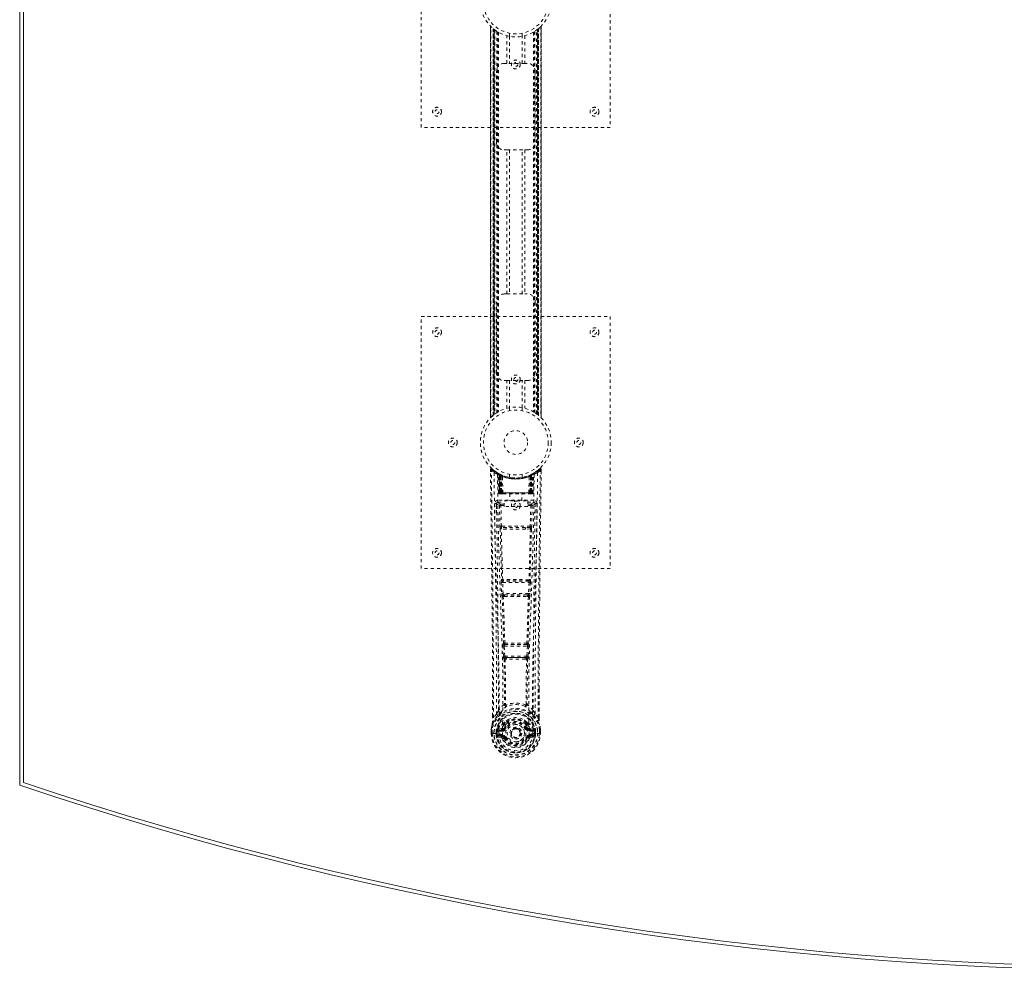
# Model space of a CAD drawing. Header units: inches. Extents: x 28.6 to 100.1, y 28.7 to 76.2.
# Tile 1 of 4: x 28.6 to 59.9, y 28.7 to 58.9. Entities that reach past the tile are written whole.
import ezdxf

# ---------------------------------------------------------------- set-up
doc = ezdxf.new("R2010")
doc.units = ezdxf.units.IN
doc.header["$MEASUREMENT"] = 0
doc.linetypes.add('SLD-Dashed', pattern=[0.075, 0.05, -0.025])
doc.linetypes.add('SLD-Solid', pattern=[0])

msp = doc.modelspace()

# ---------------------------------------------------------------- linework, layer by layer
at = {"color": 7, "linetype": 'SLD-Solid', "lineweight": 15}
for p, q in [((28.604, 34.609), (28.604, 70.359)), ((28.722, 34.694), (28.722, 70.274)), ((28.722, 70.274), (28.722, 34.694))]:
    msp.add_line(p, q, dxfattribs=at)
at = {"color": 7, "linetype": 'SLD-Dashed', "lineweight": 0}
for p, q in [((41.354, 55.484), (41.354, 63.484)), ((47.354, 63.484), (47.354, 55.484)), ((43.549, 58.7), (43.549, 46.269)), ((43.549, 46.27), (43.549, 58.698)), ((43.549, 58.697), (43.549, 46.271)), ((43.561, 46.282), (43.561, 58.686)), ((43.639, 46.353), (43.639, 58.615)), ((43.639, 58.615), (43.639, 46.353)), ((43.644, 58.612), (43.644, 46.356)), ((43.645, 58.611), (43.645, 46.357)), ((43.648, 46.36), (43.648, 58.608)), ((43.648, 58.608), (43.648, 46.36)), ((43.66, 46.369), (43.66, 58.599)), ((43.664, 46.372), (43.664, 58.596)), ((43.666, 58.594), (43.666, 46.374)), ((43.668, 58.593), (43.668, 46.375)), ((43.69, 58.576), (43.69, 46.392)), ((43.756, 58.531), (43.756, 46.437)), ((43.781, 58.516), (43.781, 46.452)), ((43.799, 58.506), (43.799, 46.462)), ((44.154, 58.473), (44.154, 58.376)), ((44.554, 58.376), (44.554, 58.473)), ((44.91, 58.506), (44.91, 46.462)), ((44.927, 58.516), (44.927, 46.452)), ((44.953, 58.531), (44.953, 46.437)), ((45.01, 46.398), (45.01, 58.57)), ((45.041, 46.375), (45.041, 58.593)), ((45.043, 46.374), (45.043, 58.594)), ((45.045, 58.596), (45.045, 46.372)), ((45.046, 58.597), (45.046, 46.371)), ((45.055, 46.364), (45.055, 58.604)), ((45.061, 58.608), (45.061, 46.36)), ((45.061, 46.36), (45.061, 58.608)), ((45.065, 46.356), (45.065, 58.612)), ((45.069, 58.615), (45.069, 46.353)), ((45.069, 46.353), (45.069, 58.615)), ((45.147, 58.686), (45.147, 46.282)), ((45.159, 46.268), (45.159, 58.699)), ((45.159, 58.698), (45.159, 46.27)), ((45.159, 46.271), (45.159, 58.697)), ((44.073, 57.519), (44.073, 58.395)), ((44.157, 58.376), (44.157, 57.519)), ((44.552, 57.519), (44.552, 58.376)), ((44.636, 58.395), (44.636, 57.519)), ((43.989, 57.519), (44.073, 57.519)), ((44.636, 57.519), (44.073, 57.519)), ((44.636, 57.519), (44.719, 57.519)), ((43.739, 55.019), (43.739, 57.269)), ((44.969, 57.269), (44.969, 55.019)), ((47.354, 55.484), (41.354, 55.484)), ((44.073, 54.769), (43.989, 54.769)), ((44.073, 50.199), (44.073, 54.769)), ((44.073, 54.769), (44.636, 54.769)), ((44.157, 54.769), (44.157, 50.199)), ((44.552, 50.199), (44.552, 54.769)), ((44.636, 54.769), (44.636, 50.199)), ((44.719, 54.769), (44.636, 54.769)), ((43.989, 50.199), (44.073, 50.199)), ((44.073, 50.199), (44.636, 50.199)), ((44.636, 50.199), (44.719, 50.199)), ((43.739, 47.699), (43.739, 49.949)), ((44.969, 49.949), (44.969, 47.699)), ((41.354, 49.484), (47.354, 49.484)), ((41.354, 41.484), (41.354, 49.484)), ((47.354, 49.484), (47.354, 41.484)), ((44.073, 47.449), (43.989, 47.449)), ((44.073, 46.573), (44.073, 47.449)), ((44.073, 47.449), (44.636, 47.449)), ((44.157, 47.449), (44.157, 46.592)), ((44.552, 46.592), (44.552, 47.449)), ((44.636, 47.449), (44.636, 46.573)), ((44.719, 47.449), (44.636, 47.449)), ((44.154, 46.592), (44.154, 46.495)), ((44.554, 46.495), (44.554, 46.592)), ((43.548, 44.625), (43.549, 44.558)), ((43.578, 44.626), (43.598, 44.648)), ((43.639, 44.612), (43.597, 44.647)), ((43.786, 44.51), (43.773, 44.518)), ((43.792, 44.506), (43.779, 44.513)), ((43.801, 44.485), (43.787, 44.493)), ((43.808, 43.888), (43.787, 44.493)), ((43.822, 43.888), (43.801, 44.485)), ((43.839, 44.482), (43.804, 44.5)), ((43.82, 44.478), (43.842, 43.884)), ((43.888, 44.439), (43.82, 44.475)), ((43.84, 43.888), (43.82, 44.475)), ((43.833, 44.484), (43.86, 44.471)), ((43.847, 44.445), (43.86, 44.471)), ((43.847, 44.445), (43.847, 43.888)), ((43.855, 44.441), (43.847, 44.445)), ((43.855, 44.441), (43.867, 44.467)), ((43.855, 43.888), (43.855, 44.441)), ((43.871, 44.465), (43.856, 44.473)), ((43.86, 44.471), (43.867, 44.467)), ((43.861, 44.438), (43.873, 44.464)), ((43.861, 43.888), (43.861, 44.438)), ((43.861, 44.438), (43.867, 44.435)), ((43.867, 44.435), (43.88, 44.461)), ((43.867, 44.435), (43.867, 43.888)), ((43.872, 44.465), (43.871, 44.465)), ((43.879, 44.43), (43.891, 44.456)), ((43.879, 44.43), (43.879, 43.888)), ((43.885, 44.427), (43.879, 44.43)), ((43.885, 44.427), (43.897, 44.453)), ((43.885, 43.888), (43.885, 44.427)), ((43.888, 44.439), (43.889, 44.439)), ((43.907, 43.888), (43.888, 44.439)), ((43.889, 44.439), (43.908, 43.888)), ((43.891, 44.456), (43.897, 44.453)), ((43.938, 43.888), (43.934, 44.409)), ((44.154, 44.473), (44.154, 44.376)), ((44.554, 44.376), (44.554, 44.473)), ((44.77, 43.888), (44.775, 44.409)), ((44.801, 43.888), (44.82, 44.439)), ((44.82, 44.439), (44.801, 43.888)), ((44.811, 44.453), (44.818, 44.456)), ((44.811, 44.453), (44.823, 44.427)), ((44.818, 44.456), (44.829, 44.43)), ((44.889, 44.475), (44.82, 44.439)), ((44.82, 44.439), (44.82, 44.439)), ((44.829, 44.43), (44.823, 44.427)), ((44.823, 44.427), (44.823, 43.888)), ((44.837, 44.465), (44.829, 44.461)), ((44.829, 44.461), (44.841, 44.435)), ((44.829, 43.888), (44.829, 44.43)), ((44.844, 44.468), (44.836, 44.464)), ((44.836, 44.464), (44.848, 44.438)), ((44.904, 44.5), (44.837, 44.465)), ((44.837, 44.465), (44.837, 44.465)), ((44.841, 44.467), (44.849, 44.471)), ((44.841, 44.467), (44.854, 44.441)), ((44.841, 44.435), (44.848, 44.438)), ((44.841, 43.888), (44.841, 44.435)), ((44.848, 44.438), (44.848, 43.888)), ((44.849, 44.471), (44.857, 44.475)), ((44.849, 44.471), (44.861, 44.445)), ((44.861, 44.445), (44.854, 44.441)), ((44.854, 44.441), (44.854, 43.888)), ((44.861, 43.888), (44.861, 44.445)), ((44.866, 43.884), (44.889, 44.478)), ((44.869, 43.888), (44.889, 44.475)), ((44.887, 43.888), (44.908, 44.485)), ((44.9, 43.888), (44.921, 44.493)), ((44.921, 44.493), (44.908, 44.485)), ((44.936, 44.518), (44.922, 44.51)), ((45.111, 44.647), (45.07, 44.613)), ((45.161, 44.625), (45.131, 44.626)), ((45.159, 44.562), (45.159, 44.625)), ((45.16, 44.558), (45.161, 44.625)), ((45.16, 44.558), (45.161, 44.625)), ((43.808, 43.888), (43.822, 43.888)), ((43.847, 43.888), (43.808, 43.888)), ((43.822, 43.888), (43.861, 43.888)), ((43.84, 43.888), (43.907, 43.888)), ((43.847, 43.888), (43.855, 43.888)), ((43.848, 43.859), (43.855, 43.859)), ((43.852, 43.859), (43.861, 43.859)), ((44.854, 43.888), (43.855, 43.888)), ((43.867, 43.888), (43.861, 43.888)), ((43.861, 43.859), (43.868, 43.859)), ((43.867, 43.888), (44.841, 43.888)), ((43.87, 43.859), (43.924, 43.859)), ((43.879, 43.888), (43.885, 43.888)), ((43.88, 43.859), (43.886, 43.859)), ((44.823, 43.888), (43.885, 43.888)), ((43.924, 43.859), (43.886, 43.859)), ((43.908, 43.888), (43.907, 43.888)), ((43.908, 43.888), (43.938, 43.888)), ((43.938, 43.888), (44.77, 43.888)), ((43.938, 43.859), (43.946, 43.859)), ((43.946, 43.859), (44.763, 43.859)), ((44.159, 43.859), (44.159, 43.636)), ((44.549, 43.636), (44.549, 43.859)), ((44.763, 43.859), (44.771, 43.859)), ((44.77, 43.888), (44.801, 43.888)), ((44.785, 43.859), (44.839, 43.859)), ((44.823, 43.859), (44.785, 43.859)), ((44.801, 43.888), (44.801, 43.888)), ((44.801, 43.888), (44.869, 43.888)), ((44.823, 43.888), (44.829, 43.888)), ((44.823, 43.859), (44.829, 43.859)), ((44.848, 43.888), (44.841, 43.888)), ((44.841, 43.859), (44.847, 43.859)), ((44.847, 43.859), (44.857, 43.859)), ((44.848, 43.888), (44.887, 43.888)), ((44.853, 43.859), (44.861, 43.859)), ((44.854, 43.888), (44.861, 43.888)), ((44.9, 43.888), (44.861, 43.888)), ((44.887, 43.888), (44.9, 43.888)), ((43.743, 43.552), (43.742, 43.544)), ((43.742, 43.541), (43.745, 43.254)), ((43.787, 43.65), (43.787, 43.59)), ((44.922, 43.65), (43.787, 43.65)), ((43.787, 43.59), (43.984, 43.59)), ((43.836, 43.487), (43.851, 42.825)), ((43.88, 43.533), (43.88, 43.488)), ((43.984, 43.533), (43.88, 43.533)), ((43.896, 42.827), (43.88, 43.488)), ((43.984, 43.488), (43.88, 43.488)), ((43.984, 43.456), (43.984, 43.636)), ((43.984, 43.636), (44.734, 43.636)), ((44.734, 43.456), (43.984, 43.456)), ((44.734, 43.636), (44.734, 43.456)), ((44.734, 43.59), (44.922, 43.59)), ((44.828, 43.533), (44.734, 43.533)), ((44.828, 43.488), (44.734, 43.488)), ((44.828, 43.488), (44.813, 42.827)), ((44.828, 43.533), (44.828, 43.488)), ((44.873, 43.487), (44.857, 42.825)), ((44.922, 43.59), (44.922, 43.65)), ((44.963, 43.254), (44.967, 43.541)), ((44.967, 43.544), (44.965, 43.552)), ((44.813, 42.827), (43.896, 42.827)), ((44.049, 42.735), (43.893, 42.741)), ((44.057, 42.783), (43.904, 42.786)), ((44.652, 42.783), (44.057, 42.783)), ((44.805, 42.786), (44.652, 42.783)), ((44.816, 42.741), (44.659, 42.735)), ((47.354, 41.484), (41.354, 41.484)), ((43.889, 41.042), (43.906, 40.689)), ((43.904, 41.135), (43.895, 41.132)), ((43.934, 41.044), (44.775, 41.044)), ((43.951, 40.691), (43.934, 41.044)), ((43.94, 41.089), (43.948, 41.092)), ((44.769, 41.089), (43.94, 41.089)), ((44.775, 41.044), (44.758, 40.691)), ((44.76, 41.092), (44.769, 41.089)), ((44.819, 41.042), (44.802, 40.689)), ((44.813, 41.132), (44.805, 41.135)), ((44.758, 40.691), (43.951, 40.691)), ((43.997, 40.646), (43.966, 40.647)), ((43.997, 40.646), (44.711, 40.646)), ((44.711, 40.646), (44.743, 40.647)), ((43.956, 40.595), (43.988, 40.595)), ((44.72, 40.595), (44.753, 40.595)), ((43.968, 39.118), (43.953, 39.114)), ((43.998, 39.071), (44.012, 39.076)), ((44.697, 39.076), (44.711, 39.071)), ((44.741, 39.118), (44.755, 39.114)), ((43.944, 39.024), (43.96, 38.707)), ((43.988, 39.026), (44.72, 39.026)), ((44.005, 38.709), (43.988, 39.026)), ((44.711, 39.071), (43.998, 39.071)), ((44.72, 39.026), (44.704, 38.709)), ((44.764, 39.024), (44.748, 38.707)), ((44.704, 38.709), (44.005, 38.709)), ((44.015, 38.611), (44.055, 38.61)), ((44.062, 38.664), (44.023, 38.664)), ((44.062, 38.664), (44.646, 38.664)), ((44.685, 38.664), (44.646, 38.664)), ((44.653, 38.61), (44.693, 38.611)), ((45.091, 37.676), (45.09, 36.752)), ((45.091, 36.751), (45.094, 37.676)), ((44.027, 37.171), (44.027, 37.171)), ((44.682, 37.171), (44.682, 37.171)), ((43.617, 36.751), (43.617, 36.805)), ((43.618, 36.805), (43.618, 36.752)), ((43.743, 36.868), (43.647, 36.753)), ((43.994, 36.595), (44.005, 36.612)), ((44.703, 36.612), (44.715, 36.595)), ((45.062, 36.753), (44.966, 36.868)), ((43.575, 36.371), (43.575, 36.367)), ((43.575, 36.25), (43.575, 36.367)), ((43.576, 36.367), (43.576, 36.25)), ((43.604, 36.367), (43.604, 36.253)), ((43.755, 36.323), (43.726, 36.324)), ((43.726, 36.324), (43.726, 36.324)), ((43.726, 36.253), (43.726, 36.324)), ((43.755, 36.323), (43.755, 36.253)), ((43.756, 36.323), (43.761, 36.342)), ((43.761, 36.342), (43.761, 36.332)), ((43.761, 36.332), (43.761, 36.253)), ((43.771, 36.373), (43.767, 36.368)), ((43.771, 36.373), (43.782, 36.384)), ((43.896, 36.405), (43.782, 36.384)), ((43.782, 36.384), (43.782, 36.384)), ((43.782, 36.384), (43.782, 36.384)), ((43.795, 36.351), (43.926, 36.376)), ((43.795, 36.351), (43.795, 36.321)), ((43.926, 36.351), (43.795, 36.351)), ((43.926, 36.321), (43.795, 36.321)), ((43.926, 36.376), (43.926, 36.351)), ((43.926, 36.321), (43.926, 36.351)), ((43.98, 36.417), (44.008, 36.406)), ((43.986, 36.566), (43.986, 36.548)), ((44.01, 36.561), (44.009, 36.542)), ((44.198, 36.26), (44.199, 36.276)), ((44.198, 36.252), (44.198, 36.26)), ((44.699, 36.542), (44.699, 36.561)), ((44.701, 36.406), (44.728, 36.417)), ((44.722, 36.566), (44.723, 36.548)), ((44.783, 36.376), (44.913, 36.351)), ((44.783, 36.376), (44.783, 36.351)), ((44.913, 36.351), (44.783, 36.351)), ((44.783, 36.321), (44.783, 36.351)), ((44.913, 36.321), (44.783, 36.321)), ((44.927, 36.384), (44.812, 36.405)), ((44.913, 36.321), (44.913, 36.351)), ((44.927, 36.384), (44.937, 36.373)), ((44.937, 36.373), (44.937, 36.374)), ((44.937, 36.373), (44.937, 36.373)), ((44.941, 36.368), (44.937, 36.373)), ((44.948, 36.342), (44.948, 36.332)), ((44.953, 36.323), (44.948, 36.342)), ((44.948, 36.332), (44.948, 36.253)), ((44.983, 36.324), (44.953, 36.323)), ((44.953, 36.253), (44.953, 36.323)), ((44.983, 36.324), (44.983, 36.253)), ((44.983, 36.324), (44.983, 36.324)), ((45.104, 36.253), (45.104, 36.367)), ((45.133, 36.25), (45.133, 36.367)), ((45.134, 36.367), (45.134, 36.371)), ((45.134, 36.25), (45.134, 36.367)), ((43.575, 36.25), (43.579, 36.25)), ((43.579, 36.25), (43.632, 36.251)), ((43.632, 36.251), (43.655, 36.251)), ((43.655, 36.251), (43.813, 36.251)), ((43.726, 36.253), (43.755, 36.253)), ((43.726, 36.253), (43.726, 36.253)), ((43.761, 36.253), (43.755, 36.253)), ((43.779, 36.133), (43.898, 36.109)), ((43.809, 36.199), (43.809, 36.169)), ((43.809, 36.199), (43.926, 36.199)), ((43.926, 36.149), (43.809, 36.169)), ((43.809, 36.169), (43.926, 36.169)), ((43.926, 36.199), (43.926, 36.169)), ((43.926, 36.149), (43.926, 36.169)), ((43.931, 36.213), (43.931, 36.216)), ((43.985, 36.105), (43.982, 36.113)), ((44.008, 36.114), (43.985, 36.105)), ((44.723, 36.105), (44.701, 36.114)), ((44.723, 36.105), (44.778, 36.082)), ((44.778, 36.216), (44.778, 36.213)), ((44.783, 36.199), (44.783, 36.169)), ((44.783, 36.199), (44.9, 36.199)), ((44.9, 36.169), (44.783, 36.149)), ((44.783, 36.149), (44.783, 36.169)), ((44.783, 36.169), (44.9, 36.169)), ((44.811, 36.109), (44.93, 36.133)), ((44.895, 36.251), (45.054, 36.251)), ((44.9, 36.169), (44.9, 36.199)), ((44.948, 36.253), (44.953, 36.253)), ((45.054, 36.251), (45.077, 36.251)), ((45.077, 36.251), (45.13, 36.25)), ((45.13, 36.25), (45.134, 36.25))]:
    msp.add_line(p, q, dxfattribs=at)
at = {"color": 7, "linetype": 'SLD-Dashed', "lineweight": 0, "flags": 128}
for points in [[(43.596, 44.645), (43.589, 44.649), (43.581, 44.652), (43.573, 44.652), (43.565, 44.651), (43.558, 44.647), (43.553, 44.642), (43.549, 44.635), (43.548, 44.628)], [(43.548, 44.625), (43.548, 44.625), (43.55, 44.625), (43.556, 44.626), (43.566, 44.625), (43.572, 44.625), (43.578, 44.626)], [(43.617, 36.805), (43.609, 39.375), (43.581, 42), (43.548, 44.625)], [(43.647, 36.753), (43.645, 38.217), (43.636, 39.69), (43.622, 41.138), (43.619, 41.385), (43.616, 41.643), (43.613, 41.858), (43.61, 42.087), (43.607, 42.338), (43.604, 42.609), (43.601, 42.827), (43.597, 43.089), (43.593, 43.413), (43.59, 43.624), (43.587, 43.882), (43.584, 44.144), (43.581, 44.392), (43.578, 44.626)], [(43.666, 44.532), (43.674, 43.485), (43.693, 42.44), (43.723, 41.398), (43.758, 40.36), (43.792, 39.326), (43.817, 38.296), (43.826, 37.271), (43.813, 36.251)], [(43.803, 44.501), (43.763, 44.524), (43.715, 44.556)], [(43.775, 44.476), (43.784, 43.431), (43.806, 42.388), (43.837, 41.349), (43.875, 40.313), (43.911, 39.282), (43.937, 38.255), (43.945, 37.233), (43.931, 36.216)], [(43.781, 44.511), (43.787, 44.5), (43.792, 44.486)], [(43.818, 44.482), (43.819, 44.476), (43.819, 44.474)], [(44.933, 44.476), (44.924, 43.431), (44.903, 42.389), (44.871, 41.349), (44.834, 40.313), (44.797, 39.282), (44.771, 38.255), (44.763, 37.233), (44.777, 36.216)], [(45.042, 44.532), (45.035, 43.485), (45.015, 42.44), (44.986, 41.398), (44.951, 40.36), (44.916, 39.326), (44.891, 38.296), (44.883, 37.271), (44.895, 36.251)], [(44.994, 44.556), (44.945, 44.524), (44.9, 44.498)], [(45.062, 36.753), (45.063, 38.219), (45.072, 39.691), (45.087, 41.138), (45.089, 41.359), (45.092, 41.589), (45.095, 41.792), (45.097, 41.991), (45.1, 42.206), (45.102, 42.356), (45.104, 42.513), (45.106, 42.669), (45.107, 42.787), (45.109, 42.927), (45.111, 43.089), (45.115, 43.421), (45.118, 43.626), (45.121, 43.88), (45.125, 44.142), (45.128, 44.39), (45.131, 44.626)], [(45.111, 44.648), (45.078, 44.62), (45.07, 44.613)], [(45.094, 37.676), (45.1, 39.375), (45.127, 42), (45.16, 44.558)], [(45.158, 44.625), (45.156, 44.633), (45.153, 44.64), (45.147, 44.647), (45.141, 44.652), (45.134, 44.655), (45.127, 44.655), (45.119, 44.653), (45.113, 44.649)], [(43.879, 43.888), (43.871, 43.888), (43.864, 43.888), (43.857, 43.888), (43.851, 43.888), (43.846, 43.888), (43.842, 43.888), (43.84, 43.888), (43.84, 43.888)], [(43.84, 43.888), (43.841, 43.881), (43.842, 43.879)], [(43.87, 43.859), (43.87, 43.859), (43.871, 43.859)], [(44.869, 43.888), (44.868, 43.888), (44.866, 43.888), (44.863, 43.888), (44.858, 43.888), (44.852, 43.888), (44.845, 43.888), (44.837, 43.888), (44.829, 43.888)], [(43.682, 43.544), (43.683, 43.408), (43.686, 43.236), (43.688, 43.027), (43.692, 42.782), (43.695, 42.533), (43.698, 42.313), (43.7, 42.159), (43.702, 42.022), (43.703, 41.9), (43.705, 41.745), (43.707, 41.582), (43.709, 41.426), (43.719, 40.612), (43.728, 39.794), (43.736, 38.821), (43.741, 37.832), (43.743, 36.868)], [(43.742, 43.544), (43.766, 43.515), (43.836, 43.487)], [(43.88, 43.533), (43.811, 43.561), (43.787, 43.59)], [(43.88, 43.488), (43.864, 43.487), (43.85, 43.487), (43.84, 43.487), (43.836, 43.487)], [(44.922, 43.59), (44.898, 43.561), (44.828, 43.533)], [(44.873, 43.487), (44.868, 43.487), (44.858, 43.487), (44.844, 43.487), (44.828, 43.488)], [(44.873, 43.487), (44.942, 43.515), (44.967, 43.544)], [(44.966, 36.868), (44.966, 37.389), (44.968, 37.921), (44.97, 38.467), (44.974, 38.982), (44.978, 39.512), (44.983, 40.064), (44.989, 40.553), (44.992, 40.81), (44.995, 41.083), (44.999, 41.371), (45.002, 41.676), (45.006, 41.951), (45.009, 42.192), (45.012, 42.383), (45.014, 42.597), (45.018, 42.839), (45.021, 43.064), (45.023, 43.257), (45.025, 43.416), (45.027, 43.544)], [(43.896, 42.827), (43.88, 42.826), (43.866, 42.826), (43.856, 42.825), (43.851, 42.825)], [(44.857, 42.825), (44.853, 42.825), (44.842, 42.826), (44.828, 42.826), (44.813, 42.827)], [(43.86, 42.743), (43.879, 41.938), (43.904, 41.135)], [(43.938, 41.131), (43.913, 41.935), (43.893, 42.741)], [(44.659, 42.735), (44.354, 42.735), (44.049, 42.735)], [(44.652, 42.783), (44.354, 42.783), (44.057, 42.783)], [(44.815, 42.741), (44.796, 41.935), (44.771, 41.131)], [(44.849, 42.743), (44.829, 41.938), (44.805, 41.135)], [(43.934, 41.044), (43.918, 41.043), (43.904, 41.042), (43.894, 41.042), (43.889, 41.042)], [(44.819, 41.042), (44.815, 41.042), (44.804, 41.042), (44.79, 41.043), (44.775, 41.044)], [(43.951, 40.691), (43.935, 40.69), (43.921, 40.69), (43.911, 40.689), (43.906, 40.689)], [(43.906, 40.689), (43.909, 40.657), (43.909, 40.655)], [(44.802, 40.689), (44.798, 40.689), (44.787, 40.69), (44.773, 40.69), (44.758, 40.691)], [(44.802, 40.689), (44.8, 40.657), (44.8, 40.655)], [(43.921, 40.6), (43.946, 39.858), (43.968, 39.118)], [(44.003, 39.112), (43.981, 39.853), (43.956, 40.595)], [(44.753, 40.595), (44.728, 39.853), (44.705, 39.112)], [(44.787, 40.6), (44.763, 39.858), (44.741, 39.118)], [(43.988, 39.026), (43.974, 39.025), (43.959, 39.025), (43.949, 39.024), (43.944, 39.024)], [(43.988, 39.026), (43.988, 39.035), (43.988, 39.043), (43.988, 39.051), (43.989, 39.057), (43.993, 39.067), (43.998, 39.071)], [(44.711, 39.071), (44.716, 39.067), (44.719, 39.057), (44.72, 39.051), (44.721, 39.043), (44.721, 39.035), (44.72, 39.026)], [(44.764, 39.024), (44.759, 39.024), (44.749, 39.025), (44.735, 39.025), (44.72, 39.026)], [(44.005, 38.709), (43.99, 38.708), (43.976, 38.707), (43.966, 38.707), (43.96, 38.707)], [(43.979, 38.617), (43.99, 37.897), (43.991, 37.178)], [(44.015, 38.611), (44.026, 37.89), (44.027, 37.171)], [(44.653, 38.61), (44.354, 38.609), (44.055, 38.61)], [(44.646, 38.664), (44.354, 38.663), (44.062, 38.664)], [(44.682, 37.171), (44.683, 37.89), (44.693, 38.611)], [(44.685, 38.664), (44.686, 38.665), (44.688, 38.666), (44.691, 38.669), (44.697, 38.679), (44.701, 38.693), (44.704, 38.709)], [(44.748, 38.707), (44.743, 38.707), (44.733, 38.707), (44.719, 38.708), (44.704, 38.709)], [(44.729, 38.617), (44.719, 37.897), (44.718, 37.178)], [(43.989, 37.17), (43.888, 37.082), (43.802, 36.981)], [(43.895, 36.933), (43.89, 36.926), (43.88, 36.917)], [(43.989, 37.17), (43.991, 37.16), (43.995, 37.151), (44.001, 37.145), (44.009, 37.141), (44.017, 37.141), (44.025, 37.144), (44.032, 37.151), (44.037, 37.159)], [(44.672, 37.159), (44.677, 37.151), (44.684, 37.144), (44.692, 37.141), (44.7, 37.141), (44.707, 37.145), (44.713, 37.151), (44.718, 37.16), (44.72, 37.17)], [(44.907, 36.981), (44.82, 37.082), (44.72, 37.17)], [(44.828, 36.917), (44.819, 36.926), (44.814, 36.933)], [(43.785, 36.829), (43.684, 36.705), (43.605, 36.551)], [(43.647, 36.753), (43.641, 36.753), (43.635, 36.753), (43.629, 36.753), (43.624, 36.753), (43.62, 36.752), (43.618, 36.752), (43.617, 36.752), (43.617, 36.751)], [(44.137, 36.7), (44.08, 36.67), (44.005, 36.612)], [(44.703, 36.612), (44.629, 36.67), (44.572, 36.7)], [(44.924, 36.829), (45.024, 36.705), (45.103, 36.551)], [(45.091, 36.751), (45.092, 36.752), (45.091, 36.752), (45.089, 36.752), (45.085, 36.753), (45.08, 36.753), (45.074, 36.753), (45.068, 36.753), (45.062, 36.753)], [(43.575, 36.367), (43.574, 36.367), (43.575, 36.367), (43.578, 36.367), (43.582, 36.367), (43.586, 36.367), (43.592, 36.367), (43.598, 36.367), (43.604, 36.367)], [(43.605, 36.551), (43.588, 36.471), (43.575, 36.371)], [(43.575, 36.367), (43.587, 36.464), (43.603, 36.54)], [(43.575, 36.371), (43.576, 36.371), (43.578, 36.37), (43.581, 36.37), (43.584, 36.369), (43.589, 36.369), (43.594, 36.368), (43.599, 36.367), (43.604, 36.367)], [(43.605, 36.551), (43.604, 36.546), (43.603, 36.54)], [(43.755, 36.323), (43.756, 36.323), (43.756, 36.323)], [(43.795, 36.321), (43.777, 36.324), (43.761, 36.332)], [(43.923, 36.428), (43.91, 36.411), (43.896, 36.405)], [(43.986, 36.548), (43.953, 36.495), (43.923, 36.428)], [(44.038, 36.53), (44.008, 36.48), (43.98, 36.417)], [(44.035, 36.394), (44.03, 36.396), (44.025, 36.398), (44.02, 36.4), (44.016, 36.402), (44.013, 36.403), (44.01, 36.405), (44.008, 36.405), (44.008, 36.406)], [(44.728, 36.417), (44.701, 36.48), (44.671, 36.53)], [(44.673, 36.394), (44.679, 36.396), (44.684, 36.398), (44.688, 36.4), (44.693, 36.402), (44.696, 36.403), (44.699, 36.405), (44.7, 36.405), (44.701, 36.406)], [(44.723, 36.548), (44.755, 36.495), (44.785, 36.428)], [(44.785, 36.428), (44.798, 36.411), (44.812, 36.405)], [(44.948, 36.332), (44.931, 36.324), (44.913, 36.321)], [(44.953, 36.323), (44.953, 36.323), (44.953, 36.323)], [(45.105, 36.54), (45.105, 36.546), (45.103, 36.551)], [(45.134, 36.371), (45.122, 36.461), (45.103, 36.551)], [(45.134, 36.371), (45.133, 36.371), (45.131, 36.37), (45.128, 36.37), (45.124, 36.369), (45.12, 36.369), (45.115, 36.368), (45.11, 36.367), (45.104, 36.367)], [(45.104, 36.367), (45.111, 36.367), (45.117, 36.367), (45.122, 36.367), (45.127, 36.367), (45.131, 36.367), (45.133, 36.367), (45.134, 36.367), (45.134, 36.367)], [(45.134, 36.367), (45.121, 36.464), (45.105, 36.54)], [(43.604, 36.253), (43.598, 36.252), (43.592, 36.252), (43.586, 36.252), (43.582, 36.251), (43.578, 36.251), (43.575, 36.251), (43.574, 36.251), (43.575, 36.25)], [(43.766, 36.181), (43.786, 36.194), (43.809, 36.199)], [(44.778, 36.213), (44.772, 36.137), (44.749, 36.062), (44.709, 35.994), (44.656, 35.934), (44.591, 35.885), (44.517, 35.849), (44.437, 35.827), (44.354, 35.82), (44.271, 35.827), (44.192, 35.849), (44.118, 35.885), (44.053, 35.934), (43.999, 35.994), (43.96, 36.062), (43.937, 36.137), (43.931, 36.213)], [(44.035, 36.126), (44.03, 36.124), (44.025, 36.122), (44.02, 36.12), (44.016, 36.118), (44.013, 36.117), (44.01, 36.115), (44.008, 36.115), (44.008, 36.114)], [(44.673, 36.126), (44.679, 36.124), (44.684, 36.122), (44.688, 36.12), (44.693, 36.118), (44.696, 36.117), (44.699, 36.115), (44.7, 36.115), (44.701, 36.114)], [(44.732, 36.121), (44.727, 36.113), (44.723, 36.105)], [(44.783, 36.149), (44.746, 36.134), (44.732, 36.121)], [(44.9, 36.199), (44.923, 36.194), (44.942, 36.181)], [(45.134, 36.25), (45.134, 36.25), (45.133, 36.251), (45.131, 36.251), (45.127, 36.251), (45.122, 36.252), (45.117, 36.252), (45.111, 36.252), (45.104, 36.253)]]:
    msp.add_lwpolyline(points, dxfattribs=at)
at = {"color": 7, "linetype": 'SLD-Dashed', "lineweight": 0}
for centre, radius in [((44.354, 59.484), 1.125), ((44.354, 59.484), 1.03), ((44.354, 57.484), 0.141), ((44.354, 57.484), 0.0625), ((41.854, 55.984), 0.141), ((41.854, 55.984), 0.0625), ((46.854, 55.984), 0.141), ((46.854, 55.984), 0.0625), ((41.854, 48.984), 0.14), ((46.854, 48.984), 0.14), ((41.854, 48.984), 0.0625), ((46.854, 48.984), 0.0625), ((44.354, 47.484), 0.14), ((44.354, 47.484), 0.0625), ((44.354, 45.484), 1.125), ((44.354, 45.484), 1.03), ((44.354, 45.484), 0.375), ((42.354, 45.484), 0.141), ((42.354, 45.484), 0.0625), ((46.354, 45.484), 0.141), ((46.354, 45.484), 0.0625), ((44.354, 43.484), 0.14), ((44.354, 43.484), 0.0625), ((41.854, 41.984), 0.141), ((41.854, 41.984), 0.0625), ((46.854, 41.984), 0.141), ((46.854, 41.984), 0.0625), ((44.354, 36.26), 0.7), ((44.354, 36.26), 0.69), ((44.354, 36.26), 0.623), ((44.354, 36.26), 0.32), ((44.354, 36.26), 0.275), ((44.354, 36.26), 0.188), ((44.354, 36.26), 0.156), ((44.354, 36.26), 0.142), ((44.354, 36.26), 0.139), ((44.354, 36.26), 0.138)]:
    msp.add_circle(centre, radius, dxfattribs=at)
for centre, radius, start, end in [((44.342, 59.469), 1.106, 230.5249, 231.8819), ((44.354, 59.484), 1.125, 232.2635, 239.3843), ((44.355, 59.484), 1.125, 305.6701, 307.9241), ((44.376, 59.46), 1.093, 307.6189, 315.7582), ((44.365, 59.471), 1.108, 307.9099, 309.4742), ((43.989, 57.269), 0.25, 90, 180), ((44.719, 57.269), 0.25, 0, 90), ((43.989, 55.019), 0.25, 180, 270), ((44.719, 55.019), 0.25, 270, 0), ((43.989, 49.949), 0.25, 90, 180), ((44.719, 49.949), 0.25, 0, 90), ((43.989, 47.699), 0.25, 180, 270), ((44.719, 47.699), 0.25, 270, 0), ((44.333, 45.508), 1.093, 127.6172, 135.7594), ((44.337, 45.505), 1.098, 128.1124, 129.4798), ((44.354, 45.484), 1.125, 52.2642, 59.3829), ((44.35, 45.478), 1.133, 52.0836, 54.3213), ((43.578, 44.626), 0.03, 47.8633, 180.7215), ((44.356, 45.528), 1.212, 228.1721, 235.3237), ((44.354, 45.484), 1.158, 227.8705, 312.129), ((44.352, 45.481), 1.123, 227.9072, 235.3635), ((43.696, 44.532), 0.03, 55.9354, 179.8263), ((44.342, 45.723), 1.369, 240.4497, 245.5697), ((44.354, 45.483), 1.127, 235.3501, 240.491), ((43.757, 44.492), 0.03, 1.983, 58.9596), ((44.354, 45.484), 1.127, 238.9599, 239.8429), ((43.738, 44.456), 0.0714, 31.6429, 58.927), ((43.816, 44.464), 0.0429, 114.1736, 163.0164), ((44.354, 45.516), 1.19, 240.8884, 299.1116), ((43.771, 44.484), 0.0299, 1.9106, 59.7254), ((44.357, 45.49), 1.134, 239.7546, 244.7111), ((44.365, 45.506), 1.153, 239.9608, 244.0331), ((44.336, 45.108), 0.824, 228.269, 233.6268), ((44.354, 45.484), 1.127, 240.4889, 299.5111), ((44.333, 45.101), 0.814, 229.1484, 234.4927), ((43.79, 44.474), 0.0299, 1.806, 60.7767), ((44.36, 45.495), 1.14, 240.8325, 245.7089), ((43.789, 44.474), 0.03, 16.8995, 61.2635), ((44.334, 45.096), 0.807, 230.3881, 235.6786), ((44.354, 45.483), 1.155, 244.3786, 295.6214), ((44.354, 45.483), 1.155, 245.0793, 294.9207), ((43.858, 44.438), 0.0297, 1.4797, 64.5227), ((43.859, 44.438), 0.0297, 1.4776, 64.5689), ((44.354, 45.483), 1.155, 246.0603, 293.9397), ((44.309, 45.035), 0.729, 234.7848, 238.9995), ((43.904, 44.427), 0.0345, 328.982, 15.1537), ((44.354, 45.447), 1.12, 247.9469, 292.0531), ((44.804, 44.427), 0.0346, 164.8665, 211.0076), ((44.398, 45.036), 0.731, 301.0051, 305.2105), ((44.355, 45.482), 1.125, 294.2588, 299.201), ((44.849, 44.438), 0.0297, 115.4242, 178.5293), ((44.85, 44.438), 0.0297, 115.4754, 178.5198), ((44.375, 45.096), 0.806, 304.3182, 309.613), ((44.377, 45.098), 0.811, 305.4967, 310.8621), ((44.905, 44.342), 0.138, 89.419, 113.4574), ((44.373, 45.108), 0.824, 306.3718, 311.7324), ((44.919, 44.474), 0.0299, 119.2294, 178.1957), ((44.917, 44.476), 0.0273, 117.6593, 182.2987), ((44.365, 45.465), 1.106, 298.6379, 300.2597), ((44.938, 44.484), 0.0299, 120.2735, 178.0985), ((44.354, 45.484), 1.128, 299.5111, 304.6477), ((44.892, 44.464), 0.0429, 16.9725, 65.8319), ((44.951, 44.492), 0.03, 121.0444, 178.0212), ((44.367, 45.723), 1.369, 294.4296, 299.55), ((44.359, 45.478), 1.12, 304.628, 312.0876), ((45.012, 44.532), 0.03, 0.1681, 124.0702), ((44.355, 45.526), 1.209, 304.6685, 311.8405), ((45.131, 44.626), 0.03, 359.277, 132.1382), ((45.06, 44.582), 0.0831, 31.8504, 52.6046), ((43.838, 43.889), 0.03, 181.9942, 269.9952), ((43.869, 43.932), 0.0742, 215.9442, 253.265), ((43.852, 43.889), 0.03, 181.9734, 269.9666), ((43.866, 44.026), 0.166, 259.5933, 268.3489), ((43.87, 43.889), 0.03, 181.9327, 269.9355), ((44.271, 43.881), 0.416, 179.0285, 183.0146), ((44.462, 43.882), 0.601, 179.4244, 181.9995), ((44.294, 43.881), 0.427, 179.0439, 182.9342), ((44.325, 43.881), 0.446, 179.0944, 182.8187), ((44.331, 43.881), 0.445, 179.0839, 182.8106), ((43.937, 43.889), 0.0299, 181.7963, 269.8152), ((43.938, 43.889), 0.0299, 181.7963, 269.8107), ((43.973, 43.881), 0.0354, 169.2726, 219.1972), ((44.734, 43.882), 0.0369, 321.8534, 9.668), ((44.771, 43.889), 0.0299, 270.1848, 358.2037), ((44.771, 43.889), 0.0299, 270.1873, 358.2011), ((44.38, 43.881), 0.443, 357.1738, 0.9224), ((44.384, 43.881), 0.446, 357.1813, 0.9056), ((44.834, 43.894), 0.0356, 262.0688, 350.2915), ((44.839, 43.889), 0.03, 270.0645, 358.0673), ((44.413, 43.881), 0.428, 357.0732, 0.9487), ((44.262, 43.882), 0.585, 357.9613, 0.6048), ((44.842, 44.024), 0.163, 271.6997, 280.6275), ((44.441, 43.881), 0.413, 356.9652, 0.9824), ((44.857, 43.889), 0.03, 270.0289, 358.0356), ((44.839, 43.932), 0.0742, 286.735, 324.0558), ((44.87, 43.889), 0.03, 270.0075, 357.9987), ((43.787, 43.545), 0.105, 90.0048, 180.7382), ((43.717, 41.946), 1.598, 89.1339, 91.2852), ((-455.767, 35.663), 499.571, 0.15123, 0.90392), ((43.785, 43.547), 0.0423, 88.035, 173.4344), ((43.881, 43.487), 0.0451, 90.4303, 180.8997), ((44.828, 43.487), 0.0451, 359.0369, 89.5684), ((544.475, 35.663), 499.571, 179.09608, 179.84877), ((44.922, 43.545), 0.105, 359.2618, 89.9952), ((44.923, 43.547), 0.0423, 6.5704, 91.9603), ((44.991, 41.941), 1.603, 88.7191, 90.8641), ((44.252, 42.826), 0.401, 180.0761, 191.8385), ((44.001, 42.826), 0.105, 179.6346, 202.4724), ((44.708, 42.826), 0.105, 337.5348, 0.3646), ((44.456, 42.826), 0.402, 348.1518, 359.9204), ((43.905, 42.74), 0.0456, 91.7532, 175.829), ((43.885, 42.882), 0.141, 259.4729, 273.0503), ((44.002, 42.738), 0.11, 154.2178, 178.3367), ((44.138, 42.747), 0.0888, 155.6059, 187.639), ((44.571, 42.747), 0.0888, 352.3614, 24.3991), ((44.705, 42.738), 0.111, 1.7839, 25.6566), ((44.803, 42.74), 0.0456, 4.171, 88.2468), ((44.823, 42.88), 0.139, 266.8585, 280.6138), ((44.096, 41.072), 0.209, 163.512, 188.4083), ((43.94, 41.134), 0.0451, 182.9196, 269.4068), ((43.949, 41.137), 0.0451, 182.9875, 269.3796), ((43.93, 41.222), 0.091, 253.0057, 274.8373), ((43.988, 41.059), 0.0563, 148.2387, 195.7341), ((43.992, 41.125), 0.055, 173.1569, 216.3321), ((44.354, 4.496), 36.637, 89.3487, 90.6512), ((44.354, 8.28), 32.814, 89.2909, 90.7091), ((44.76, 41.137), 0.0451, 270.6219, 357.0081), ((44.716, 41.125), 0.0546, 323.5183, 6.9863), ((44.768, 41.134), 0.0451, 270.5945, 357.0821), ((44.721, 41.059), 0.0563, 344.2601, 31.7613), ((44.778, 41.222), 0.0908, 265.1461, 287.0248), ((44.613, 41.072), 0.209, 351.5864, 16.4906), ((44.045, 40.656), 0.136, 180.7183, 204.7115), ((43.967, 40.601), 0.0456, 91.255, 181.8219), ((44.019, 40.689), 0.068, 178.3592, 218.9124), ((44.042, 40.605), 0.0868, 151.6283, 186.5679), ((44.069, 40.607), 0.0814, 151.3102, 188.7539), ((44.354, 74), 33.356, 269.387, 270.613), ((44.64, 40.607), 0.0814, 351.2514, 28.6849), ((44.69, 40.689), 0.068, 321.0985, 1.6399), ((44.743, 40.604), 0.0425, 40.4668, 90.3966), ((44.666, 40.605), 0.087, 353.467, 28.3326), ((44.664, 40.656), 0.136, 335.3332, 359.247), ((43.948, 40.679), 0.0837, 251.1192, 275.2104), ((44.354, 73.375), 32.782, 269.3605, 270.6395), ((44.76, 40.679), 0.0843, 264.8717, 288.7961), ((44.742, 40.601), 0.0448, 357.9401, 42.8991), ((44.105, 39.053), 0.163, 158.1264, 190.2181), ((43.998, 39.116), 0.0451, 183.2253, 269.1399), ((44.013, 39.121), 0.0451, 183.3926, 269.1029), ((43.997, 39.187), 0.075, 247.0718, 274.8932), ((44.354, 1.74), 37.374, 89.4617, 90.5382), ((44.061, 39.107), 0.0578, 174.2238, 212.344), ((44.354, 6.493), 32.585, 89.3979, 90.6021), ((44.696, 39.121), 0.0451, 270.8994, 356.6051), ((44.648, 39.107), 0.0574, 327.5087, 5.9234), ((44.712, 39.187), 0.0749, 265.0961, 292.9459), ((44.71, 39.116), 0.0451, 270.8601, 356.7747), ((44.604, 39.053), 0.163, 349.7775, 21.8722), ((44.141, 38.698), 0.181, 177.2198, 206.4645), ((44.025, 38.619), 0.0457, 91.8546, 181.7263), ((44.009, 38.684), 0.073, 245.7448, 274.5987), ((44.062, 38.707), 0.0575, 177.8234, 227.5872), ((44.118, 38.622), 0.104, 155.9644, 186.143), ((44.155, 38.624), 0.101, 156.5215, 187.7676), ((44.554, 38.624), 0.101, 352.2373, 23.4689), ((44.684, 38.619), 0.0457, 358.2709, 88.1452), ((44.59, 38.622), 0.104, 353.8606, 24.032), ((44.699, 38.684), 0.0735, 265.5069, 294.1547), ((44.567, 38.698), 0.181, 333.5373, 2.7753), ((44.354, 36.247), 0.966, 70.8187, 109.1817), ((44.354, 36.26), 0.787, 8.0937, 171.9063), ((44.354, 36.26), 0.758, 8.0936, 171.9064), ((44.354, 36.26), 0.632, 5.8275, 174.1725), ((38.975, 39.438), 5.416, 331.6738, 333.0241), ((45.337, 35.25), 2.214, 131.1337, 134.4911), ((43.863, 36.984), 0.0608, 182.5716, 302.0034), ((44.626, 36.421), 0.893, 128.852, 145.0102), ((43.978, 37.177), 0.0133, 326.0911, 3.2934), ((44.049, 37.174), 0.0608, 184.0475, 286.2244), ((44.023, 37.241), 0.0708, 242.7161, 272.721), ((44.04, 37.172), 0.0128, 186.6369, 257.6657), ((44.109, 37.176), 0.0738, 193.2381, 235.0251), ((44.354, 36.322), 0.844, 70.0597, 109.9403), ((44.659, 37.174), 0.0608, 253.7755, 355.9543), ((44.6, 37.176), 0.0738, 304.9806, 346.7561), ((44.082, 36.421), 0.893, 34.9883, 51.1488), ((44.669, 37.172), 0.0128, 282.3515, 353.3473), ((44.685, 37.241), 0.0709, 267.2938, 297.2762), ((44.731, 37.177), 0.0133, 176.8086, 213.9156), ((44.846, 36.984), 0.0608, 238.0008, 357.4278), ((43.372, 35.25), 2.214, 45.5079, 48.8659), ((49.675, 39.407), 5.35, 206.9676, 208.3345), ((42.43, 36.722), 1.188, 351.2127, 1.4268), ((40.138, 37.368), 3.563, 346.7446, 350.0589), ((44.077, 37.187), 0.462, 223.6684, 230.8186), ((44.354, 36.26), 0.602, 6.0327, 173.9673), ((44.218, 36.169), 0.492, 115.7076, 155.4804), ((44.031, 36.57), 0.0448, 146.2139, 184.9363), ((44.045, 36.616), 0.0396, 185.1866, 232.8671), ((44.354, 36.26), 0.376, 22.774, 157.226), ((44.354, 36.248), 0.453, 40.4512, 139.5488), ((44.043, 36.559), 0.033, 131.6242, 178.1163), ((44.354, 36.22), 0.494, 47.4884, 132.5116), ((44.354, 36.26), 0.346, 22.7738, 157.2262), ((44.354, 36.267), 0.411, 39.7059, 140.2941), ((44.354, 36.28), 0.473, 62.6132, 117.3868), ((44.664, 36.616), 0.0396, 307.1244, 354.8292), ((44.666, 36.559), 0.033, 1.8837, 48.3758), ((44.485, 36.164), 0.499, 24.8898, 63.9927), ((44.678, 36.57), 0.0448, 355.0785, 33.9448), ((44.632, 37.187), 0.461, 309.1751, 316.3311), ((48.577, 37.369), 3.568, 189.943, 193.2519), ((46.278, 36.722), 1.187, 178.5706, 188.7912), ((44.354, 36.26), 0.78, 180, 359.3038), ((43.876, 36.328), 0.116, 159.6291, 173.1065), ((43.795, 36.382), 0.0306, 205.4256, 270.9288), ((44.163, 36.162), 0.441, 113.5948, 149.7428), ((43.926, 36.406), 0.0299, 181.1818, 268.9465), ((43.954, 36.433), 0.031, 190.1798, 328.3466), ((43.92, 36.441), 0.0649, 274.9232, 338.6825), ((43.926, 36.44), 0.089, 270, 337.226), ((43.926, 36.44), 0.119, 269.9997, 337.227), ((44.008, 36.607), 0.0459, 241.1839, 271.7088), ((44.016, 36.551), 0.0305, 185.7198, 315.4445), ((44.008, 36.588), 0.0459, 241.1259, 271.7023), ((44.036, 36.564), 0.0347, 219.3898, 272.7369), ((44.354, 36.26), 0.275, 90.0001, 269.9999), ((44.354, 36.26), 0.157, 65.2931, 110.0155), ((44.354, 36.26), 0.275, 270.0001, 89.9999), ((44.692, 36.551), 0.0305, 224.5501, 354.2856), ((44.672, 36.564), 0.0348, 267.2744, 320.5989), ((44.783, 36.44), 0.119, 202.7737, 270.0007), ((44.7, 36.606), 0.0459, 268.2857, 298.8242), ((44.701, 36.588), 0.0459, 268.2977, 298.8741), ((44.783, 36.44), 0.089, 202.774, 270), ((44.546, 36.162), 0.441, 30.2267, 66.4269), ((44.755, 36.433), 0.031, 211.5698, 349.9038), ((44.789, 36.441), 0.0649, 201.3156, 265.0787), ((44.782, 36.406), 0.0299, 271.0989, 358.7773), ((44.914, 36.382), 0.0306, 269.0787, 334.5669), ((44.861, 36.335), 0.0864, 4.5746, 22.6803), ((45.104, 36.367), 0.03, 0.0028, 5.051), ((44.354, 36.26), 0.78, 180.7166, 359.2834), ((44.354, 36.26), 0.75, 180.5684, 359.4316), ((44.354, 36.26), 0.629, 180.6527, 359.3473), ((44.354, 36.26), 0.599, 180.6527, 359.3473), ((44.354, 36.26), 0.593, 180.6711, 187.6091), ((43.97, 36.209), 0.206, 187.6527, 201.6636), ((43.808, 36.139), 0.0299, 88.0439, 192.1102), ((43.937, 36.448), 0.233, 238.0348, 268.5967), ((44.354, 36.245), 0.541, 179.3502, 0.6498), ((43.926, 36.118), 0.0301, 91.4225, 197.6489), ((43.889, 36.065), 0.0454, 22.4834, 78.6912), ((43.926, 36.08), 0.119, 22.7734, 89.9982), ((43.926, 36.08), 0.089, 22.774, 90), ((43.92, 36.077), 0.0715, 29.6334, 85.2021), ((43.385, 37.459), 1.482, 291.6269, 293.9217), ((44.354, 36.26), 0.459, 202.774, 337.226), ((44.354, 36.26), 0.4, 202.774, 337.226), ((44.354, 36.26), 0.376, 202.774, 337.226), ((44.354, 36.26), 0.346, 202.7743, 337.2257), ((44.783, 36.08), 0.119, 90.0014, 157.2259), ((44.783, 36.08), 0.089, 90, 157.226), ((44.776, 36.438), 0.221, 270.312, 302.5175), ((44.82, 36.065), 0.0453, 101.2401, 157.5853), ((44.782, 36.118), 0.0301, 342.3564, 88.5722), ((44.901, 36.139), 0.0299, 347.8939, 91.952), ((44.738, 36.209), 0.206, 338.3427, 352.3409), ((44.354, 36.26), 0.593, 352.3909, 359.3289), ((44.955, 35.141), 1.112, 88.583, 90.1104)]:
    msp.add_arc(centre, radius, start, end, dxfattribs=at)
at = {"color": 7, "linetype": 'SLD-Solid', "lineweight": 15}
for radius, start, end in [(111.709, 251.33535, 288.66465), (111.591, 251.37887, 288.62113), (111.591, 251.37887, 288.62113)]:
    msp.add_arc((64.354, 140.443), radius, start, end, dxfattribs=at)

doc.saveas('drawing.dxf')
